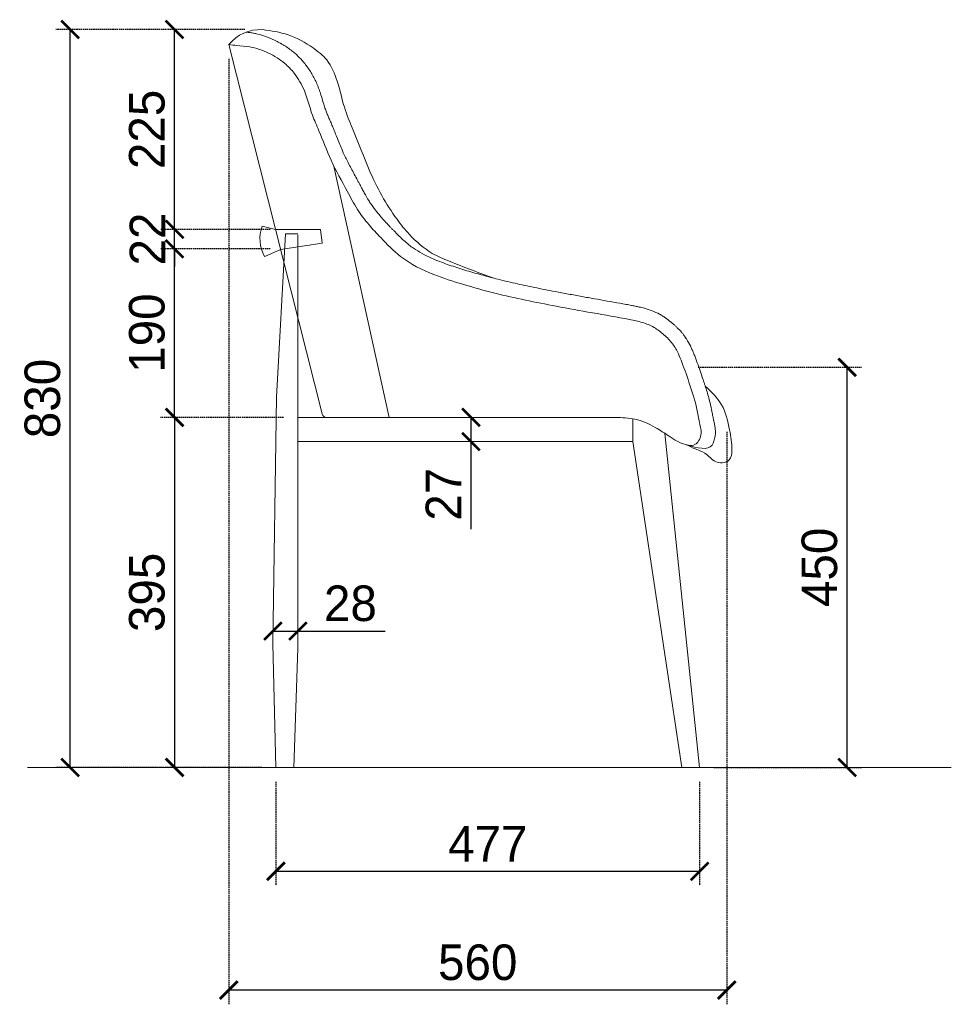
# Model space of a CAD drawing. Header units: millimetres. Extents: x 193134 to 268609, y 2024 to 10978.
# Tile 19 of 27: x 260177 to 261225, y 7345 to 8453. Entities that reach past the tile are written whole.
import ezdxf

# ---------------------------------------------------------------- set-up
doc = ezdxf.new("R2010")
doc.units = ezdxf.units.MM
doc.header["$LTSCALE"] = 2.5
doc.linetypes.add('DASHED2', pattern=[9.525, 6.35, -3.175])
for name, color, linetype, lineweight in [('Dimension', 40, 'Continuous', 0), ('ELEVATION 2', 43, 'Continuous', 15), ('ELEVATION 4', 35, 'Continuous', 9)]:
    doc.layers.add(name, color=color, linetype=linetype, lineweight=lineweight)
doc.styles.get("Standard").update_dxf_attribs({"font": 'GOTHIC.TTF'})
doc.dimstyles.new('AJKD_20', dxfattribs={"dimscale": 20, "dimtxt": 2, "dimasz": 1, "dimexe": 0.8, "dimexo": 0.8, "dimgap": 0.5, "dimtad": 1, "dimdec": 0, "dimzin": 0, "dimdsep": 46, "dimtxsty": 'Standard', "dimblk": 'ARCHTICK', "dimcen": 0.125, "dimclrd": 251, "dimclre": 251, "dimclrt": 42, "dimadec": 0, "dimazin": 0, "dimtfac": 1, "dimtdec": 0, "dimtix": 1, "dimtmove": 0, "dimatfit": 3, "dimfxl": 0, "dimtolj": 1, "dimtzin": 0, "dimarcsym": 0})

# ---------------------------------------------------------------- blocks, each defined once
blk = doc.blocks.new('_ArchTick')
at = {"color": 0, "linetype": 'ByBlock', "const_width": 0.15}
blk.add_lwpolyline([(-0.5, -0.5), (0.5, 0.5)], dxfattribs=at)
blk = doc.blocks.new('*D52')
at = {"layer": 'Defpoints', "color": 0, "ltscale": 0.1}
for p in [(260465, 7611.9), (260941.6, 7611.9), (260941.6, 7495.1)]:
    blk.add_point(p, dxfattribs=at)
at = {"layer": 'Dimension', "color": 251, "linetype": 'DASHED2', "lineweight": -2, "ltscale": 0.1}
for p, q in [((260465, 7595.9), (260465, 7479.1)), ((260941.6, 7595.9), (260941.6, 7479.1))]:
    blk.add_line(p, q, dxfattribs=at)
at = {"layer": 'Dimension', "color": 251, "lineweight": -2, "ltscale": 0.1}
blk.add_line((260465, 7495.1), (260941.6, 7495.1), dxfattribs=at)
at = {"layer": 'Dimension', "color": 251, "lineweight": -2, "ltscale": 0.1, "xscale": 20, "yscale": 20, "zscale": 20, "rotation": 180}
blk.add_blockref('_ArchTick', (260465, 7495.1), dxfattribs=at)
at = {"layer": 'Dimension', "color": 251, "lineweight": -2, "ltscale": 0.1, "xscale": 20, "yscale": 20, "zscale": 20}
blk.add_blockref('_ArchTick', (260941.6, 7495.1), dxfattribs=at)
at = {"layer": 'Dimension', "color": 42, "ltscale": 0.1, "insert": (260703.3, 7526.1), "char_height": 40, "attachment_point": 5}
blk.add_mtext('\\A1;477', dxfattribs=at)
blk = doc.blocks.new('*D53')
at = {"layer": 'Defpoints', "color": 0, "ltscale": 0.1}
for p in [(260412, 8425), (260972.1, 8005.6), (260412, 7361.5)]:
    blk.add_point(p, dxfattribs=at)
at = {"layer": 'Dimension', "color": 251, "linetype": 'DASHED2', "lineweight": -2, "ltscale": 0.1}
for p, q in [((260412, 8409), (260412, 7345.5)), ((260972.1, 7989.6), (260972.1, 7345.5))]:
    blk.add_line(p, q, dxfattribs=at)
at = {"layer": 'Dimension', "color": 251, "lineweight": -2, "ltscale": 0.1}
blk.add_line((260972.1, 7361.5), (260412, 7361.5), dxfattribs=at)
at = {"layer": 'Dimension', "color": 251, "lineweight": -2, "ltscale": 0.1, "xscale": 20, "yscale": 20, "zscale": 20, "rotation": 180}
blk.add_blockref('_ArchTick', (260412, 7361.5), dxfattribs=at)
at = {"layer": 'Dimension', "color": 251, "lineweight": -2, "ltscale": 0.1, "xscale": 20, "yscale": 20, "zscale": 20}
blk.add_blockref('_ArchTick', (260972.1, 7361.5), dxfattribs=at)
at = {"layer": 'Dimension', "color": 42, "ltscale": 0.1, "insert": (260692, 7392.5), "char_height": 40, "attachment_point": 5}
blk.add_mtext('\\A1;560', dxfattribs=at)
blk = doc.blocks.new('*D54')
at = {"layer": 'Defpoints', "color": 0, "ltscale": 0.1}
for p in [(260923.8, 8062), (261107.5, 8062), (260941.6, 7611.9)]:
    blk.add_point(p, dxfattribs=at)
at = {"layer": 'Dimension', "color": 251, "linetype": 'DASHED2', "lineweight": -2, "ltscale": 0.1}
for p, q in [((260939.8, 8062), (261123.5, 8062)), ((260957.6, 7611.9), (261123.5, 7611.9))]:
    blk.add_line(p, q, dxfattribs=at)
at = {"layer": 'Dimension', "color": 251, "lineweight": -2, "ltscale": 0.1}
blk.add_line((261107.5, 7611.9), (261107.5, 8062), dxfattribs=at)
at = {"layer": 'Dimension', "color": 251, "lineweight": -2, "ltscale": 0.1, "xscale": 20, "yscale": 20, "zscale": 20}
for p, rotation in [((261107.5, 8062), 90), ((261107.5, 7611.9), 270)]:
    blk.add_blockref('_ArchTick', p, dxfattribs=dict(at, rotation=rotation))
at = {"layer": 'Dimension', "color": 42, "ltscale": 0.1, "insert": (261076.5, 7837), "char_height": 40, "attachment_point": 5, "rotation": 90}
blk.add_mtext('\\A1;450', dxfattribs=at)
blk = doc.blocks.new('*D55')
at = {"layer": 'Defpoints', "color": 0, "ltscale": 0.1}
for p in [(260233.5, 8442), (260446.2, 8442), (260465, 7611.9)]:
    blk.add_point(p, dxfattribs=at)
at = {"layer": 'Dimension', "color": 251, "linetype": 'DASHED2', "lineweight": -2, "ltscale": 0.1}
for p, q in [((260430.2, 8442), (260217.5, 8442)), ((260449, 7611.9), (260217.5, 7611.9))]:
    blk.add_line(p, q, dxfattribs=at)
at = {"layer": 'Dimension', "color": 251, "lineweight": -2, "ltscale": 0.1}
blk.add_line((260233.5, 7611.9), (260233.5, 8442), dxfattribs=at)
at = {"layer": 'Dimension', "color": 251, "lineweight": -2, "ltscale": 0.1, "xscale": 20, "yscale": 20, "zscale": 20}
for p, rotation in [((260233.5, 8442), 90), ((260233.5, 7611.9), 270)]:
    blk.add_blockref('_ArchTick', p, dxfattribs=dict(at, rotation=rotation))
at = {"layer": 'Dimension', "color": 42, "ltscale": 0.1, "insert": (260202.5, 8026.9), "char_height": 40, "attachment_point": 5, "rotation": 90}
blk.add_mtext('\\A1;830', dxfattribs=at)
blk = doc.blocks.new('*D56')
at = {"layer": 'Defpoints', "color": 0, "ltscale": 0.1}
for p in [(260489.7, 8005.7), (260351, 7611.9), (260465, 7611.9)]:
    blk.add_point(p, dxfattribs=at)
at = {"layer": 'Dimension', "color": 251, "linetype": 'DASHED2', "lineweight": -2, "ltscale": 0.1}
for p, q in [((260473.7, 8005.7), (260335, 8005.7)), ((260449, 7611.9), (260335, 7611.9))]:
    blk.add_line(p, q, dxfattribs=at)
at = {"layer": 'Dimension', "color": 251, "lineweight": -2, "ltscale": 0.1}
blk.add_line((260351, 8005.7), (260351, 7611.9), dxfattribs=at)
at = {"layer": 'Dimension', "color": 251, "lineweight": -2, "ltscale": 0.1, "xscale": 20, "yscale": 20, "zscale": 20}
for p, rotation in [((260351, 8005.7), 90), ((260351, 7611.9), 270)]:
    blk.add_blockref('_ArchTick', p, dxfattribs=dict(at, rotation=rotation))
at = {"layer": 'Dimension', "color": 42, "ltscale": 0.1, "insert": (260320, 7808.8), "char_height": 40, "attachment_point": 5, "rotation": 90}
blk.add_mtext('\\A1;395', dxfattribs=at)
blk = doc.blocks.new('*D57')
at = {"layer": 'Defpoints', "color": 0, "ltscale": 0.1}
for p in [(260351, 8195.3), (260474.7, 8195.3), (260489.7, 8005.7)]:
    blk.add_point(p, dxfattribs=at)
at = {"layer": 'Dimension', "color": 251, "linetype": 'DASHED2', "lineweight": -2, "ltscale": 0.1}
for p, q in [((260458.7, 8195.3), (260335, 8195.3)), ((260473.7, 8005.7), (260335, 8005.7))]:
    blk.add_line(p, q, dxfattribs=at)
at = {"layer": 'Dimension', "color": 251, "lineweight": -2, "ltscale": 0.1}
blk.add_line((260351, 8005.7), (260351, 8195.3), dxfattribs=at)
at = {"layer": 'Dimension', "color": 251, "lineweight": -2, "ltscale": 0.1, "xscale": 20, "yscale": 20, "zscale": 20}
for p, rotation in [((260351, 8195.3), 90), ((260351, 8005.7), 270)]:
    blk.add_blockref('_ArchTick', p, dxfattribs=dict(at, rotation=rotation))
at = {"layer": 'Dimension', "color": 42, "ltscale": 0.1, "insert": (260320, 8100.5), "char_height": 40, "attachment_point": 5, "rotation": 90}
blk.add_mtext('\\A1;190', dxfattribs=at)
blk = doc.blocks.new('*D58')
at = {"layer": 'Defpoints', "color": 0, "ltscale": 0.1}
for p in [(260351, 8217.2), (260474.7, 8217.2), (260474.7, 8195.3)]:
    blk.add_point(p, dxfattribs=at)
at = {"layer": 'Dimension', "color": 251, "lineweight": -2, "ltscale": 0.1}
for p, q in [((260351, 8217.2), (260351, 8237.2)), ((260351, 8195.3), (260351, 8217.2)), ((260351, 8195.3), (260351, 8175.3))]:
    blk.add_line(p, q, dxfattribs=at)
at = {"layer": 'Dimension', "color": 251, "linetype": 'DASHED2', "lineweight": -2, "ltscale": 0.1}
for p, q in [((260458.7, 8217.2), (260335, 8217.2)), ((260458.7, 8195.3), (260335, 8195.3))]:
    blk.add_line(p, q, dxfattribs=at)
at = {"layer": 'Dimension', "color": 251, "lineweight": -2, "ltscale": 0.1, "xscale": 20, "yscale": 20, "zscale": 20}
for p, rotation in [((260351, 8217.2), 270), ((260351, 8195.3), 90)]:
    blk.add_blockref('_ArchTick', p, dxfattribs=dict(at, rotation=rotation))
at = {"layer": 'Dimension', "color": 42, "ltscale": 0.1, "insert": (260320.5, 8206.3), "char_height": 40, "attachment_point": 5, "rotation": 90}
blk.add_mtext('\\A1;22', dxfattribs=at)
blk = doc.blocks.new('*D59')
at = {"layer": 'Defpoints', "color": 0, "ltscale": 0.1}
for p in [(260351, 8442), (260446.2, 8442), (260474.7, 8217.2)]:
    blk.add_point(p, dxfattribs=at)
at = {"layer": 'Dimension', "color": 251, "linetype": 'DASHED2', "lineweight": -2, "ltscale": 0.1}
for p, q in [((260430.2, 8442), (260335, 8442)), ((260458.7, 8217.2), (260335, 8217.2))]:
    blk.add_line(p, q, dxfattribs=at)
at = {"layer": 'Dimension', "color": 251, "lineweight": -2, "ltscale": 0.1}
blk.add_line((260351, 8217.2), (260351, 8442), dxfattribs=at)
at = {"layer": 'Dimension', "color": 251, "lineweight": -2, "ltscale": 0.1, "xscale": 20, "yscale": 20, "zscale": 20}
for p, rotation in [((260351, 8442), 90), ((260351, 8217.2), 270)]:
    blk.add_blockref('_ArchTick', p, dxfattribs=dict(at, rotation=rotation))
at = {"layer": 'Dimension', "color": 42, "ltscale": 0.1, "insert": (260320, 8329.6), "char_height": 40, "attachment_point": 5, "rotation": 90}
blk.add_mtext('\\A1;225', dxfattribs=at)
blk = doc.blocks.new('*D60')
at = {"layer": 'Defpoints', "color": 0}
for p in [(260461.6, 7765.3), (260489.7, 7765.3), (260489.7, 7765.3)]:
    blk.add_point(p, dxfattribs=at)
at = {"layer": 'Dimension', "color": 251, "lineweight": -2}
for p, q in [((260461.6, 7765.3), (260489.7, 7765.3)), ((260489.7, 7765.3), (260587.9, 7765.3))]:
    blk.add_line(p, q, dxfattribs=at)
at = {"layer": 'Dimension', "color": 251, "lineweight": -2, "xscale": 20, "yscale": 20, "zscale": 20, "rotation": 180}
blk.add_blockref('_ArchTick', (260461.6, 7765.3), dxfattribs=at)
at = {"layer": 'Dimension', "color": 251, "lineweight": -2, "xscale": 20, "yscale": 20, "zscale": 20}
blk.add_blockref('_ArchTick', (260489.7, 7765.3), dxfattribs=at)
at = {"layer": 'Dimension', "color": 42, "insert": (260548.8, 7796.3), "char_height": 40, "attachment_point": 5}
blk.add_mtext('\\A1;28', dxfattribs=at)
blk = doc.blocks.new('*D61')
at = {"layer": 'Defpoints', "color": 0}
for p in [(260684.4, 8005.7), (260684.4, 7978.5), (260684.4, 7978.5)]:
    blk.add_point(p, dxfattribs=at)
at = {"layer": 'Dimension', "color": 251, "lineweight": -2}
for p, q in [((260684.4, 8005.7), (260684.4, 7978.5)), ((260684.4, 7978.5), (260684.4, 7879.9))]:
    blk.add_line(p, q, dxfattribs=at)
at = {"layer": 'Dimension', "color": 251, "linetype": 'DASHED2', "lineweight": -2}
for p, q in [((260700.4, 8005.7), (260700.4, 8005.7)), ((260700.4, 7978.5), (260700.4, 7978.5))]:
    blk.add_line(p, q, dxfattribs=at)
at = {"layer": 'Dimension', "color": 251, "lineweight": -2, "xscale": 20, "yscale": 20, "zscale": 20}
for p, rotation in [((260684.4, 8005.7), 90), ((260684.4, 7978.5), 270)]:
    blk.add_blockref('_ArchTick', p, dxfattribs=dict(at, rotation=rotation))
at = {"layer": 'Dimension', "color": 42, "insert": (260653.4, 7919.2), "char_height": 40, "attachment_point": 5, "rotation": 90}
blk.add_mtext('\\A1;27', dxfattribs=at)

msp = doc.modelspace()

# ---------------------------------------------------------------- linework, layer by layer
at = {"layer": 'ELEVATION 2'}
msp.add_line((260185.4, 7611.9), (261224.7, 7611.9), dxfattribs=at)
at = {"layer": 'ELEVATION 4'}
for p, q in [((260412, 8425), (260517, 8009.5)), ((260529.7, 8289.6), (260592.3, 8005.7)), ((260475.6, 8212.3), (260489.7, 8212.3)), ((260489.7, 8210.9), (260489.7, 7746)), ((260847, 8005.7), (260521.8, 8005.7)), ((260902.5, 7987.6), (260941.6, 7611.9)), ((260866.4, 7978.5), (260921.6, 7611.9)), ((260489.7, 7746), (260485.2, 7611.9))]:
    msp.add_line(p, q, dxfattribs=at)
for points in [[(260449.6, 8220.8), (260464.5, 8217.2), (260515.1, 8217.2), (260517, 8201.7), (260470.2, 8194.7), (260452.4, 8186.7)], [(260475.6, 8212.3), (260465.5, 8028.6), (260461.4, 7750.9), (260465, 7611.9)], [(260847, 8005.7), (260489.7, 8005.7), (260489.7, 7978.5), (260866.4, 7978.5), (260866.4, 8004.1)]]:
    msp.add_lwpolyline(points, dxfattribs=at)
for centre, radius, start, end in [((260447.3, 8396.7), 45.2, 86.8176, 141.3111), ((260487.3, 8206.7), 40.3, 159.3875, 209.8092), ((260521.8, 8010.7), 5, 194.1846, 270)]:
    msp.add_arc(centre, radius, start, end, dxfattribs=at)
for points in [[(260449.8, 8441.9), (260478.9, 8436), (260506.8, 8421.2), (260522.2, 8407.7), (260534, 8383.7), (260543.3, 8350.7), (260552, 8328.7), (260569.9, 8284.3), (260584.2, 8255.1), (260601.2, 8228.5), (260615.1, 8211.5), (260640.9, 8190.2), (260659.8, 8181.4), (260710.2, 8162.2)], [(260412, 8425), (260420.8, 8424.1), (260435.5, 8422.4), (260456.8, 8415.4), (260474.9, 8403.9), (260485.7, 8392.7), (260497, 8373.1), (260506, 8345.8), (260513.4, 8328), (260527, 8295.1), (260545.3, 8260), (260556.7, 8239.6), (260569.7, 8222.3), (260582.9, 8207.9), (260605.3, 8186.7), (260642.8, 8166.3), (260675.1, 8155.4), (260711.3, 8145.4), (260780.1, 8130.8), (260821, 8123.3), (260862.7, 8115.8), (260877.3, 8112.4), (260890.3, 8106.9), (260901.5, 8098.6), (260911.2, 8088.4), (260917.7, 8077.1), (260921.6, 8067.7), (260930.7, 8042), (260938.5, 8015.1), (260941.6, 7999.7), (260943.1, 7985.9), (260940.4, 7979.2), (260936.3, 7975), (260929.2, 7974.4), (260925.6, 7975.1), (260907.3, 7984.4)], [(260947.9, 8040.8), (260966.3, 8019.9), (260975.3, 7991.5), (260977.9, 7968.8), (260974.9, 7957.9), (260967.1, 7954.6), (260959.4, 7955.9), (260947.5, 7965.6), (260936.7, 7970.2), (260927, 7974.8)], [(260907.3, 7984.4), (260891.7, 7994.4), (260868.8, 8003.6), (260847, 8005.7)], [(260959, 7984.6), (260955.7, 7974.5), (260927, 7974.8)]]:
    msp.add_spline(points, degree=3, dxfattribs=at)
msp.add_open_spline([(260431.4, 8439.1), (260432.2, 8439), (260432.9, 8438.9), (260435.2, 8438.6), (260436.8, 8438.4), (260440.1, 8437.8), (260441.7, 8437.5), (260446.4, 8436.3), (260449.6, 8435.4), (260456.3, 8433.1), (260459.9, 8431.6), (260467.2, 8428.2), (260470.8, 8426.3), (260477.8, 8421.8), (260481.3, 8419.4), (260486.9, 8414.8), (260489.1, 8412.7), (260493.5, 8408.3), (260495.5, 8406), (260498.8, 8402), (260500, 8400.3), (260502.5, 8396.9), (260503.6, 8395.1), (260506.9, 8389.8), (260508.8, 8386.1), (260510.9, 8381.3), (260511.3, 8380.4), (260512.2, 8378.3), (260512.6, 8377.2), (260513.4, 8375.1), (260513.8, 8374), (260514.9, 8370.9), (260515.5, 8368.8), (260517.1, 8363.7), (260517.9, 8360.7), (260519.1, 8356.9), (260519.4, 8355.9), (260520, 8354), (260520.3, 8353.1), (260520.9, 8351.6), (260521.1, 8350.8), (260521.7, 8349.4), (260522, 8348.6), (260522.9, 8346.4), (260523.5, 8344.8), (260524.8, 8341.9), (260525.4, 8340.5), (260526.7, 8337.6), (260527.3, 8336.1), (260528.4, 8333.7), (260528.7, 8332.9), (260529.4, 8331.1), (260529.8, 8330.3), (260530.8, 8327.8), (260531.5, 8326.1), (260533.5, 8321.1), (260534.8, 8317.8), (260537.1, 8312.2), (260538.1, 8309.9), (260539.6, 8306.2), (260540.2, 8304.8), (260541.3, 8302.3), (260541.8, 8301.3), (260542.8, 8299.2), (260543.3, 8298.1), (260544.9, 8294.9), (260545.9, 8292.8), (260549.3, 8286.3), (260551.6, 8282), (260555.2, 8275.3), (260556.5, 8273), (260558.2, 8269.7), (260558.8, 8268.7), (260560.2, 8266.1), (260561, 8264.4), (260562.7, 8261.3), (260563.6, 8259.7), (260566, 8255.1), (260567.7, 8252.2), (260569.9, 8248.7), (260570.3, 8248), (260571.3, 8246.5), (260571.8, 8245.7), (260573.4, 8243.5), (260574.5, 8242), (260577.3, 8238.2), (260579.1, 8236), (260582.4, 8232.2), (260583.8, 8230.5), (260586.8, 8227.1), (260588.4, 8225.4), (260591.1, 8222.5), (260592.2, 8221.4), (260594, 8219.4), (260594.8, 8218.6), (260596.3, 8217), (260597.1, 8216.2), (260599.4, 8213.8), (260600.9, 8212.3), (260604.1, 8209.1), (260605.8, 8207.4), (260609.3, 8204.2), (260611.1, 8202.6), (260614.3, 8199.9), (260615.8, 8198.8), (260618.8, 8196.6), (260620.4, 8195.5), (260625.2, 8192.4), (260628.6, 8190.5), (260636.2, 8186.5), (260640.6, 8184.5), (260647.8, 8181.5), (260650.6, 8180.4), (260656.3, 8178.3), (260659.2, 8177.3), (260667.9, 8174.4), (260673.8, 8172.5), (260685.9, 8168.9), (260691.9, 8167.2), (260702.8, 8164.2), (260707.6, 8162.9), (260715.9, 8160.8), (260719.5, 8159.9), (260726.7, 8158.2), (260730.3, 8157.3), (260741.2, 8154.9), (260748.4, 8153.3), (260763.5, 8150.3), (260771.3, 8148.7), (260784.1, 8146.3), (260789.1, 8145.3), (260799.1, 8143.5), (260804.1, 8142.6), (260813.8, 8140.8), (260818.5, 8140), (260832.8, 8137.4), (260842.3, 8135.7), (260854.2, 8133.6), (260856.5, 8133.2), (260860.8, 8132.4), (260862.8, 8132), (260865.5, 8131.5), (260866.2, 8131.4), (260867.6, 8131.1), (260868.4, 8131), (260870.6, 8130.5), (260872.1, 8130.2), (260875.6, 8129.4), (260877.5, 8129), (260881, 8128), (260882.4, 8127.6), (260885.2, 8126.7), (260886.7, 8126.2), (260890.9, 8124.5), (260893.8, 8123.2), (260897.7, 8121.1), (260898.8, 8120.5), (260901, 8119.1), (260902.1, 8118.4), (260905.1, 8116.3), (260907, 8114.8), (260909.9, 8112.5), (260910.9, 8111.6), (260912.3, 8110.4), (260912.6, 8110.1), (260913.4, 8109.4), (260913.8, 8109.1), (260914.9, 8108), (260915.7, 8107.3), (260918, 8105), (260919.6, 8103.4), (260921.8, 8100.9), (260922.4, 8100.1), (260923.4, 8098.8), (260923.7, 8098.4), (260925, 8096.6), (260925.9, 8095.3), (260928.5, 8091.3), (260929.9, 8088.6), (260931.8, 8084.7), (260932.4, 8083.4), (260933.6, 8080.8), (260934.1, 8079.5), (260935.3, 8076.6), (260935.9, 8075.1), (260937.6, 8070.7), (260938.7, 8067.7), (260940.9, 8061.9), (260941.9, 8058.9), (260943.8, 8053.3), (260944.7, 8050.6), (260945.9, 8046.9), (260946.3, 8045.8), (260947, 8043.6), (260947.4, 8042.5), (260948.5, 8039.1), (260949.2, 8036.8), (260951.3, 8029.9), (260952.6, 8025.2), (260953.9, 8019.6), (260954.1, 8018.9), (260954.4, 8017.6), (260954.5, 8016.9), (260954.9, 8014.8), (260955.2, 8013.5), (260955.6, 8011.3), (260955.8, 8010.4), (260956.3, 8007.7), (260956.6, 8006), (260957, 8004), (260957.1, 8003.7), (260957.2, 8003.1), (260957.3, 8002.9), (260957.4, 8002.4), (260957.4, 8002.1), (260957.6, 8001.4), (260957.7, 8000.8), (260958.1, 7999.1), (260958.4, 7997.9), (260958.8, 7995.1), (260959, 7993.6), (260959.3, 7990.3), (260959.4, 7988.5), (260959.2, 7985.9), (260959.1, 7985.3), (260959, 7984.6)], degree=3, knots=[17.652719, 17.652719, 17.652719, 17.652719, 19.678869, 19.678869, 23.773357, 23.773357, 27.867845, 27.867845, 36.056822, 36.056822, 45.882392, 45.882392, 56.349051, 56.349051, 66.81571, 66.81571, 74.409776, 74.409776, 82.003842, 82.003842, 87.221077, 87.221077, 92.438312, 92.438312, 102.872783, 102.872783, 105.506249, 105.506249, 108.470625, 108.470625, 111.435001, 111.435001, 117.363754, 117.363754, 126.644624, 126.644624, 130.112392, 130.112392, 133.179821, 133.179821, 135.906451, 135.906451, 138.633081, 138.633081, 144.086341, 144.086341, 148.707017, 148.707017, 153.50102, 153.50102, 156.155937, 156.155937, 158.810854, 158.810854, 164.120688, 164.120688, 174.740356, 174.740356, 182.581039, 182.581039, 187.41295, 187.41295, 191.198874, 191.198874, 194.984797, 194.984797, 202.556645, 202.556645, 217.700339, 217.700339, 225.408814, 225.408814, 228.735334, 228.735334, 234.197604, 234.197604, 239.659873, 239.659873, 250.584412, 250.584412, 253.698131, 253.698131, 256.811849, 256.811849, 263.039286, 263.039286, 272.374602, 272.374602, 279.570502, 279.570502, 286.766402, 286.766402, 291.694704, 291.694704, 295.056272, 295.056272, 298.41784, 298.41784, 305.140975, 305.140975, 312.932325, 312.932325, 321.012755, 321.012755, 327.587487, 327.587487, 334.162218, 334.162218, 347.31168, 347.31168, 362.795746, 362.795746, 372.415278, 372.415278, 382.03481, 382.03481, 401.273875, 401.273875, 420.512939, 420.512939, 435.67711, 435.67711, 446.990793, 446.990793, 458.304476, 458.304476, 480.931842, 480.931842, 504.962396, 504.962396, 520.253983, 520.253983, 535.545569, 535.545569, 550.048276, 550.048276, 579.053691, 579.053691, 586.023374, 586.023374, 592.079129, 592.079129, 594.21416, 594.21416, 596.349191, 596.349191, 600.619253, 600.619253, 605.8985, 605.8985, 609.550429, 609.550429, 613.202358, 613.202358, 620.506216, 620.506216, 623.464824, 623.464824, 626.423432, 626.423432, 632.340648, 632.340648, 635.779676, 635.779676, 637.118769, 637.118769, 638.457861, 638.457861, 641.136047, 641.136047, 646.492417, 646.492417, 648.809288, 648.809288, 650.048748, 650.048748, 653.683684, 653.683684, 660.956409, 660.956409, 664.785887, 664.785887, 668.615365, 668.615365, 673.144068, 673.144068, 682.201473, 682.201473, 691.258878, 691.258878, 699.581903, 699.581903, 702.993044, 702.993044, 706.404185, 706.404185, 713.226467, 713.226467, 726.871032, 726.871032, 728.797359, 728.797359, 730.723687, 730.723687, 734.576342, 734.576342, 737.345935, 737.345935, 742.885119, 742.885119, 744.03607, 744.03607, 744.806528, 744.806528, 745.576986, 745.576986, 747.117901, 747.117901, 750.199732, 750.199732, 753.281562, 753.281562, 756.363393, 756.363393, 757.387076, 757.387076, 757.387076, 757.387076], dxfattribs=at)

# ---------------------------------------------------------------- dimensions: what is measured, and where the dimension line sits
at = {"layer": 'Dimension', "ltscale": 0.1}
for base, p1, p2, picture, middle in [((260233.5, 8442), (260465, 7611.9), (260446.2, 8442), '*D55', (260202.5, 8026.9)), ((260351, 8442), (260474.7, 8217.2), (260446.2, 8442), '*D59', (260320, 8329.6)), ((260351, 8217.2), (260474.7, 8195.3), (260474.7, 8217.2), '*D58', (260320.5, 8206.3)), ((260351, 8195.3), (260489.7, 8005.7), (260474.7, 8195.3), '*D57', (260320, 8100.5)), ((261107.5, 8062), (260941.6, 7611.9), (260923.8, 8062), '*D54', (261076.5, 7837))]:
    dim = msp.add_linear_dim(base=base, p1=p1, p2=p2, angle=90, dimstyle='AJKD_20', dxfattribs=at)
    dim.commit()
    dim.dimension.update_dxf_attribs({"geometry": picture, "text_midpoint": middle})
for base, p1, p2, picture, middle in [((260412, 7361.5), (260972.1, 8005.6), (260412, 8425), '*D53', (260692, 7392.5)), ((260941.6, 7495.1), (260465, 7611.9), (260941.6, 7611.9), '*D52', (260703.3, 7526.1))]:
    dim = msp.add_linear_dim(base=base, p1=p1, p2=p2, dimstyle='AJKD_20', dxfattribs=at)
    dim.commit()
    dim.dimension.update_dxf_attribs({"geometry": picture, "text_midpoint": middle})
dim = msp.add_linear_dim(base=(260351, 7611.9), p1=(260489.7, 8005.7), p2=(260465, 7611.9), angle=90, text='395', dimstyle='AJKD_20', dxfattribs=at)
dim.commit()
dim.dimension.update_dxf_attribs({"geometry": '*D56', "text_midpoint": (260320, 7808.8)})
at = {"layer": 'Dimension'}
dim = msp.add_linear_dim(base=(260684.4, 7978.5), p1=(260684.4, 8005.7), p2=(260684.4, 7978.5), angle=90, dimstyle='AJKD_20', dxfattribs=at)
dim.commit()
dim.dimension.update_dxf_attribs({"geometry": '*D61', "text_midpoint": (260684.4, 7919.2), "dimtype": 160})
dim = msp.add_linear_dim(base=(260489.7, 7765.3), p1=(260461.6, 7765.3), p2=(260489.7, 7765.3), dimstyle='AJKD_20', dxfattribs=at)
dim.commit()
dim.dimension.update_dxf_attribs({"geometry": '*D60', "text_midpoint": (260548.8, 7765.3), "dimtype": 160})

doc.saveas('drawing.dxf')
